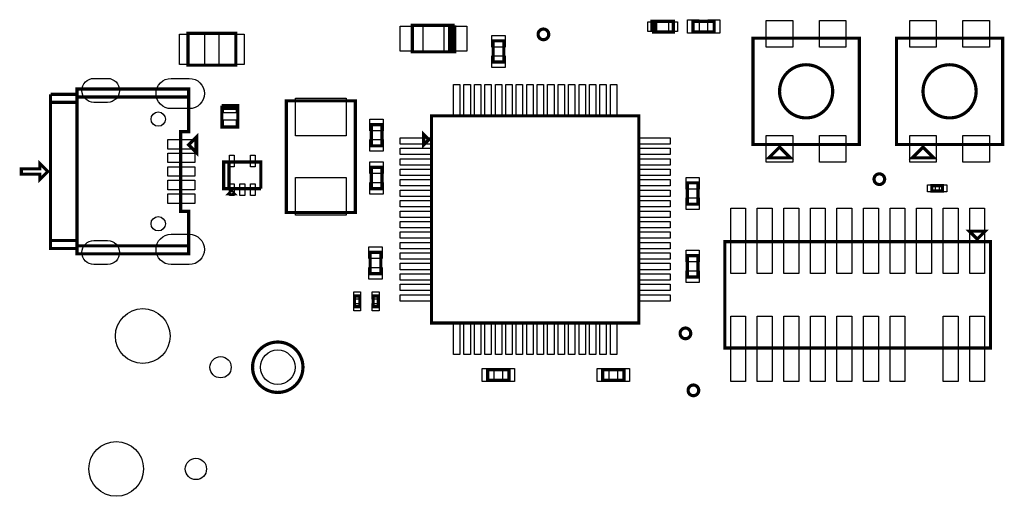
# Model space of a CAD drawing. Extents: x -96 to 3516, y -152 to 6424.
# Tile 1 of 9: x -82 to 1772, y -152 to 745. Entities that reach past the tile are written whole.
import ezdxf

# ---------------------------------------------------------------- set-up
doc = ezdxf.new("R2010")
doc.units = 0
doc.layers.add('PG_ASSEMBLY_TOP', color=120, linetype='CONTINUOUS')
doc.layers.add('PIN_TOP', color=140, linetype='CONTINUOUS')

msp = doc.modelspace()

# ---------------------------------------------------------------- linework, layer by layer
at = {"layer": 'PG_ASSEMBLY_TOP', "const_width": 6}
for points in [[(1108.48, 722.14), (1148.48, 722.14), (1148.48, 742.14), (1113.48, 742.14), (1113.48, 722.14)], [(1113.48, 722.14), (1113.48, 742.14), (1108.48, 742.14), (1108.48, 722.14)], [(1185.53, 722.14), (1225.53, 722.14), (1225.53, 742.14), (1185.53, 742.14), (1185.53, 722.14)], [(737.2, 734.69), (657.2, 734.69), (657.2, 684.69), (732.2, 684.69)], [(732.2, 684.69), (727.2, 684.69), (727.2, 734.69), (732.2, 734.69), (732.2, 684.69), (737.2, 684.69), (737.2, 734.69)], [(325.19, 719.57), (235.19, 719.57), (235.19, 659.57), (325.19, 659.57), (325.19, 719.57)], [(829.64, 665.4), (829.64, 705.4), (809.64, 705.4), (809.64, 665.4), (829.64, 665.4)], [(1298.54, 510.4), (1498.54, 510.4), (1498.54, 710.4), (1298.54, 710.4), (1298.54, 510.4)], [(1568.54, 510.4), (1768.54, 510.4), (1768.54, 710.4), (1568.54, 710.4), (1568.54, 510.4)], [(26.38, 599.62), (236.38, 599.62), (236.38, 614.62), (26.38, 614.62), (26.38, 314.62)], [(-23.62, 589.62), (26.38, 589.62), (26.38, 604.62), (-23.62, 604.62)], [(-23.62, 604.62), (-23.62, 314.62), (26.38, 314.62), (26.38, 304.62), (236.38, 304.62), (236.38, 319.62), (26.38, 319.62)], [(26.38, 319.62), (236.38, 319.62), (236.38, 384.62), (221.38, 384.62), (221.38, 534.62), (236.38, 534.62), (236.38, 599.62), (26.38, 599.62)], [(420.13, 592.51), (420.13, 382.51), (550.13, 382.51), (550.13, 592.51), (420.13, 592.51)], [(-23.62, 329.62), (26.38, 329.62), (26.38, 589.62), (-23.62, 589.62)], [(298.82, 578.41), (328.82, 578.41), (328.82, 583.41), (298.82, 583.41)], [(298.82, 583.41), (298.82, 543.41), (328.82, 543.41), (328.82, 578.41), (298.82, 578.41)], [(693.54, 174.4), (1083.54, 174.4), (1083.54, 564.4), (693.54, 564.4), (693.54, 174.4)], [(600.13, 507.8), (600.13, 547.8), (580.13, 547.8), (580.13, 507.8), (600.13, 507.8)], [(236.38, 509.62), (251.38, 524.62), (251.38, 494.62), (236.38, 509.62)], [(688.54, 519.4), (678.54, 529.4), (678.54, 509.4), (688.54, 519.4)], [(1348.54, 505.4), (1328.54, 485.4), (1368.54, 485.4), (1348.54, 505.4)], [(1618.54, 505.4), (1598.54, 485.4), (1638.54, 485.4), (1618.54, 505.4)], [(-28.62, 459.62), (-43.62, 474.62), (-43.62, 464.62), (-78.62, 464.62), (-78.62, 454.62), (-43.62, 454.62), (-43.62, 444.62), (-28.62, 459.62)], [(372.32, 427.41), (372.32, 477.41), (302.32, 477.41), (302.32, 427.41), (312.32, 427.41), (312.32, 477.41)], [(312.32, 477.41), (312.32, 427.41), (372.32, 427.41)], [(580.13, 467.22), (580.13, 427.22), (600.13, 427.22), (600.13, 467.22), (580.13, 467.22)], [(1174.95, 438.22), (1174.95, 398.22), (1194.95, 398.22), (1194.95, 438.22), (1174.95, 438.22)], [(1635.27, 422.82), (1655.27, 422.82), (1655.27, 432.82), (1635.27, 432.82), (1635.27, 422.82)], [(317.32, 422.41), (312.32, 417.41), (322.32, 417.41), (317.32, 422.41)], [(1720.54, 332.4), (1735.54, 347.4), (1705.54, 347.4), (1720.54, 332.4)], [(26.38, 314.62), (26.38, 329.62), (-23.62, 329.62)], [(1745.54, 327.4), (1245.54, 327.4), (1245.54, 127.4), (1745.54, 127.4), (1745.54, 327.4)], [(598.13, 267.4), (598.13, 307.4), (578.13, 307.4), (578.13, 267.4), (598.13, 267.4)], [(1194.95, 261.21), (1194.95, 301.21), (1174.95, 301.21), (1174.95, 261.21), (1194.95, 261.21)], [(548.54, 225.4), (548.54, 205.4), (558.54, 205.4), (558.54, 225.4), (548.54, 225.4)], [(593.54, 205.4), (593.54, 225.4), (583.54, 225.4), (583.54, 205.4), (593.54, 205.4)], [(839.25, 86.69), (799.25, 86.69), (799.25, 66.69), (839.25, 66.69), (839.25, 86.69)], [(1055.78, 86.69), (1015.78, 86.69), (1015.78, 66.69), (1055.78, 66.69), (1055.78, 86.69)]]:
    msp.add_lwpolyline(points, dxfattribs=at)
for points in [[(914.1, 717.54, 1), (894.1, 717.54, 1), (914.1, 717.54)], [(1448.54, 610.4, 1), (1348.54, 610.4, 1), (1448.54, 610.4)], [(1718.54, 610.4, 1), (1618.54, 610.4, 1), (1718.54, 610.4)], [(1546.33, 445.11, 1), (1526.33, 445.11, 1), (1546.33, 445.11)], [(1181.39, 155.03, 1), (1161.39, 155.03, 1), (1181.39, 155.03)], [(451.53, 91.32, 1), (356.67, 91.32, 1), (451.53, 91.32)], [(1196.38, 47.81, 1), (1176.38, 47.81, 1), (1196.38, 47.81)]]:
    msp.add_lwpolyline(points, format="xyb", dxfattribs=at)
at = {"layer": 'PIN_TOP'}
for points in [[(1175.24, 719.64), (1175.24, 744.64), (1197.24, 744.64), (1197.24, 719.64)], [(1213.82, 719.64), (1213.82, 744.64), (1235.82, 744.64), (1235.82, 719.64)], [(1323.54, 693.67), (1323.54, 743.67), (1373.54, 743.67), (1373.54, 693.67)], [(1423.54, 693.67), (1423.54, 743.67), (1473.54, 743.67), (1473.54, 693.67)], [(1593.54, 693.67), (1593.54, 743.67), (1643.54, 743.67), (1643.54, 693.67)], [(1693.54, 693.67), (1693.54, 743.67), (1743.54, 743.67), (1743.54, 693.67)], [(634.36, 733.19), (677.36, 733.19), (677.36, 686.19), (634.36, 686.19)], [(717.04, 733.19), (760.04, 733.19), (760.04, 686.19), (717.04, 686.19)], [(1100.8, 723.14), (1100.8, 741.14), (1116.8, 741.14), (1116.8, 723.14)], [(1140.16, 723.14), (1140.16, 741.14), (1156.16, 741.14), (1156.16, 723.14)], [(266.29, 718.07), (266.29, 661.07), (219.29, 661.07), (219.29, 718.07)], [(341.09, 718.07), (341.09, 661.07), (294.09, 661.07), (294.09, 718.07)], [(832.14, 693.69), (807.14, 693.69), (807.14, 715.69), (832.14, 715.69)], [(832.14, 655.11), (807.14, 655.11), (807.14, 677.11), (832.14, 677.11)], [(746.9, 564.31), (734.9, 564.31), (734.9, 623.31), (746.9, 623.31)], [(766.59, 564.31), (754.59, 564.31), (754.59, 623.31), (766.59, 623.31)], [(786.27, 564.31), (774.27, 564.31), (774.27, 623.31), (786.27, 623.31)], [(805.96, 564.31), (793.96, 564.31), (793.96, 623.31), (805.96, 623.31)], [(825.64, 564.31), (813.64, 564.31), (813.64, 623.31), (825.64, 623.31)], [(845.33, 564.31), (833.33, 564.31), (833.33, 623.31), (845.33, 623.31)], [(865.01, 564.31), (853.01, 564.31), (853.01, 623.31), (865.01, 623.31)], [(884.7, 564.31), (872.7, 564.31), (872.7, 623.31), (884.7, 623.31)], [(904.38, 564.31), (892.38, 564.31), (892.38, 623.31), (904.38, 623.31)], [(924.07, 564.31), (912.07, 564.31), (912.07, 623.31), (924.07, 623.31)], [(943.75, 564.31), (931.75, 564.31), (931.75, 623.31), (943.75, 623.31)], [(963.44, 564.31), (951.44, 564.31), (951.44, 623.31), (963.44, 623.31)], [(983.12, 564.31), (971.12, 564.31), (971.12, 623.31), (983.12, 623.31)], [(1002.81, 564.31), (990.81, 564.31), (990.81, 623.31), (1002.81, 623.31)], [(1022.49, 564.31), (1010.49, 564.31), (1010.49, 623.31), (1022.49, 623.31)], [(1042.18, 564.31), (1030.18, 564.31), (1030.18, 623.31), (1042.18, 623.31)], [(437.63, 597.81), (532.63, 597.81), (532.63, 526.81), (437.63, 526.81)], [(301.82, 583.8), (325.82, 583.8), (325.82, 569.8), (301.82, 569.8)], [(301.82, 557.02), (325.82, 557.02), (325.82, 543.02), (301.82, 543.02)], [(602.63, 536.09), (577.63, 536.09), (577.63, 558.09), (602.63, 558.09)], [(196.94, 519.8), (247.94, 519.8), (247.94, 501.8), (196.94, 501.8)], [(602.63, 497.51), (577.63, 497.51), (577.63, 519.51), (602.63, 519.51)], [(634.63, 511.04), (634.63, 523.04), (693.63, 523.04), (693.63, 511.04)], [(1083.45, 511.04), (1083.45, 523.04), (1142.45, 523.04), (1142.45, 511.04)], [(1323.54, 477.13), (1323.54, 527.13), (1373.54, 527.13), (1373.54, 477.13)], [(1423.54, 477.13), (1423.54, 527.13), (1473.54, 527.13), (1473.54, 477.13)], [(1593.54, 477.13), (1593.54, 527.13), (1643.54, 527.13), (1643.54, 477.13)], [(1693.54, 477.13), (1693.54, 527.13), (1743.54, 527.13), (1743.54, 477.13)], [(634.63, 491.35), (634.63, 503.35), (693.63, 503.35), (693.63, 491.35)], [(1083.45, 491.35), (1083.45, 503.35), (1142.45, 503.35), (1142.45, 491.35)], [(196.94, 494.21), (247.94, 494.21), (247.94, 476.21), (196.94, 476.21)], [(322.14, 468.58), (313.14, 468.58), (313.14, 490.58), (322.14, 490.58)], [(361.5, 468.58), (352.5, 468.58), (352.5, 490.58), (361.5, 490.58)], [(634.63, 471.67), (634.63, 483.67), (693.63, 483.67), (693.63, 471.67)], [(1083.45, 471.67), (1083.45, 483.67), (1142.45, 483.67), (1142.45, 471.67)], [(196.94, 468.62), (247.94, 468.62), (247.94, 450.62), (196.94, 450.62)], [(577.63, 477.51), (602.63, 477.51), (602.63, 455.51), (577.63, 455.51)], [(634.63, 451.98), (634.63, 463.98), (693.63, 463.98), (693.63, 451.98)], [(1083.45, 451.98), (1083.45, 463.98), (1142.45, 463.98), (1142.45, 451.98)], [(437.63, 448.21), (532.63, 448.21), (532.63, 377.21), (437.63, 377.21)], [(1172.45, 448.51), (1197.45, 448.51), (1197.45, 426.51), (1172.45, 426.51)], [(196.94, 443.03), (247.94, 443.03), (247.94, 425.03), (196.94, 425.03)], [(322.14, 414.24), (313.14, 414.24), (313.14, 436.24), (322.14, 436.24)], [(341.82, 414.24), (332.82, 414.24), (332.82, 436.24), (341.82, 436.24)], [(361.5, 414.24), (352.5, 414.24), (352.5, 436.24), (361.5, 436.24)], [(577.63, 438.93), (602.63, 438.93), (602.63, 416.93), (577.63, 416.93)], [(634.63, 432.3), (634.63, 444.3), (693.63, 444.3), (693.63, 432.3)], [(1083.45, 432.3), (1083.45, 444.3), (1142.45, 444.3), (1142.45, 432.3)], [(1627.25, 421.32), (1627.25, 434.32), (1641.25, 434.32), (1641.25, 421.32)], [(1649.29, 421.32), (1649.29, 434.32), (1663.29, 434.32), (1663.29, 421.32)], [(196.94, 417.44), (247.94, 417.44), (247.94, 399.44), (196.94, 399.44)], [(634.63, 412.61), (634.63, 424.61), (693.63, 424.61), (693.63, 412.61)], [(1083.45, 412.61), (1083.45, 424.61), (1142.45, 424.61), (1142.45, 412.61)], [(1172.45, 409.93), (1197.45, 409.93), (1197.45, 387.93), (1172.45, 387.93)], [(634.63, 392.93), (634.63, 404.93), (693.63, 404.93), (693.63, 392.93)], [(1083.45, 392.93), (1083.45, 404.93), (1142.45, 404.93), (1142.45, 392.93)], [(1284.54, 390.38), (1284.54, 267.38), (1256.54, 267.38), (1256.54, 390.38)], [(1334.54, 390.38), (1334.54, 267.38), (1306.54, 267.38), (1306.54, 390.38)], [(1384.54, 390.38), (1384.54, 267.38), (1356.54, 267.38), (1356.54, 390.38)], [(1434.54, 390.38), (1434.54, 267.38), (1406.54, 267.38), (1406.54, 390.38)], [(1484.54, 390.38), (1484.54, 267.38), (1456.54, 267.38), (1456.54, 390.38)], [(1534.54, 390.38), (1534.54, 267.38), (1506.54, 267.38), (1506.54, 390.38)], [(1584.54, 390.38), (1584.54, 267.38), (1556.54, 267.38), (1556.54, 390.38)], [(1634.54, 390.38), (1634.54, 267.38), (1606.54, 267.38), (1606.54, 390.38)], [(1684.54, 390.38), (1684.54, 267.38), (1656.54, 267.38), (1656.54, 390.38)], [(1734.54, 390.38), (1734.54, 267.38), (1706.54, 267.38), (1706.54, 390.38)], [(634.63, 373.24), (634.63, 385.24), (693.63, 385.24), (693.63, 373.24)], [(1083.45, 373.24), (1083.45, 385.24), (1142.45, 385.24), (1142.45, 373.24)], [(634.63, 353.56), (634.63, 365.56), (693.63, 365.56), (693.63, 353.56)], [(1083.45, 353.56), (1083.45, 365.56), (1142.45, 365.56), (1142.45, 353.56)], [(634.63, 333.87), (634.63, 345.87), (693.63, 345.87), (693.63, 333.87)], [(1083.45, 333.87), (1083.45, 345.87), (1142.45, 345.87), (1142.45, 333.87)], [(600.63, 295.69), (575.63, 295.69), (575.63, 317.69), (600.63, 317.69)], [(634.63, 314.19), (634.63, 326.19), (693.63, 326.19), (693.63, 314.19)], [(1083.45, 314.19), (1083.45, 326.19), (1142.45, 326.19), (1142.45, 314.19)], [(634.63, 294.5), (634.63, 306.5), (693.63, 306.5), (693.63, 294.5)], [(1083.45, 294.5), (1083.45, 306.5), (1142.45, 306.5), (1142.45, 294.5)], [(1197.45, 289.5), (1172.45, 289.5), (1172.45, 311.5), (1197.45, 311.5)], [(600.63, 257.11), (575.63, 257.11), (575.63, 279.11), (600.63, 279.11)], [(634.63, 274.82), (634.63, 286.82), (693.63, 286.82), (693.63, 274.82)], [(1083.45, 274.82), (1083.45, 286.82), (1142.45, 286.82), (1142.45, 274.82)], [(634.63, 255.13), (634.63, 267.13), (693.63, 267.13), (693.63, 255.13)], [(1083.45, 255.13), (1083.45, 267.13), (1142.45, 267.13), (1142.45, 255.13)], [(1197.45, 250.92), (1172.45, 250.92), (1172.45, 272.92), (1197.45, 272.92)], [(634.63, 235.45), (634.63, 247.45), (693.63, 247.45), (693.63, 235.45)], [(1083.45, 235.45), (1083.45, 247.45), (1142.45, 247.45), (1142.45, 235.45)], [(547.04, 233.42), (560.04, 233.42), (560.04, 219.42), (547.04, 219.42)], [(595.04, 219.42), (582.04, 219.42), (582.04, 233.42), (595.04, 233.42)], [(634.63, 215.76), (634.63, 227.76), (693.63, 227.76), (693.63, 215.76)], [(1083.45, 215.76), (1083.45, 227.76), (1142.45, 227.76), (1142.45, 215.76)], [(547.04, 211.38), (560.04, 211.38), (560.04, 197.38), (547.04, 197.38)], [(595.04, 197.38), (582.04, 197.38), (582.04, 211.38), (595.04, 211.38)], [(1284.54, 187.42), (1284.54, 64.42), (1256.54, 64.42), (1256.54, 187.42)], [(1334.54, 187.42), (1334.54, 64.42), (1306.54, 64.42), (1306.54, 187.42)], [(1384.54, 187.42), (1384.54, 64.42), (1356.54, 64.42), (1356.54, 187.42)], [(1434.54, 187.42), (1434.54, 64.42), (1406.54, 64.42), (1406.54, 187.42)], [(1484.54, 187.42), (1484.54, 64.42), (1456.54, 64.42), (1456.54, 187.42)], [(1534.54, 187.42), (1534.54, 64.42), (1506.54, 64.42), (1506.54, 187.42)], [(1584.54, 187.42), (1584.54, 64.42), (1556.54, 64.42), (1556.54, 187.42)], [(1684.54, 187.42), (1684.54, 64.42), (1656.54, 64.42), (1656.54, 187.42)], [(1734.54, 187.42), (1734.54, 64.42), (1706.54, 64.42), (1706.54, 187.42)], [(746.9, 115.49), (734.9, 115.49), (734.9, 174.49), (746.9, 174.49)], [(766.59, 115.49), (754.59, 115.49), (754.59, 174.49), (766.59, 174.49)], [(786.27, 115.49), (774.27, 115.49), (774.27, 174.49), (786.27, 174.49)], [(805.96, 115.49), (793.96, 115.49), (793.96, 174.49), (805.96, 174.49)], [(825.64, 115.49), (813.64, 115.49), (813.64, 174.49), (825.64, 174.49)], [(845.33, 115.49), (833.33, 115.49), (833.33, 174.49), (845.33, 174.49)], [(865.01, 115.49), (853.01, 115.49), (853.01, 174.49), (865.01, 174.49)], [(884.7, 115.49), (872.7, 115.49), (872.7, 174.49), (884.7, 174.49)], [(904.38, 115.49), (892.38, 115.49), (892.38, 174.49), (904.38, 174.49)], [(924.07, 115.49), (912.07, 115.49), (912.07, 174.49), (924.07, 174.49)], [(943.75, 115.49), (931.75, 115.49), (931.75, 174.49), (943.75, 174.49)], [(963.44, 115.49), (951.44, 115.49), (951.44, 174.49), (963.44, 174.49)], [(983.12, 115.49), (971.12, 115.49), (971.12, 174.49), (983.12, 174.49)], [(1002.81, 115.49), (990.81, 115.49), (990.81, 174.49), (1002.81, 174.49)], [(1022.49, 115.49), (1010.49, 115.49), (1010.49, 174.49), (1022.49, 174.49)], [(1042.18, 115.49), (1030.18, 115.49), (1030.18, 174.49), (1042.18, 174.49)], [(810.96, 89.19), (810.96, 64.19), (788.96, 64.19), (788.96, 89.19)], [(849.54, 89.19), (849.54, 64.19), (827.54, 64.19), (827.54, 89.19)], [(1027.49, 89.19), (1027.49, 64.19), (1005.49, 64.19), (1005.49, 89.19)], [(1066.07, 89.19), (1066.07, 64.19), (1044.07, 64.19), (1044.07, 89.19)]]:
    msp.add_lwpolyline(points, close=True, dxfattribs=at)
for points in [[(83.87, 589.68), (57.87, 589.68, -1), (57.87, 634.68), (83.87, 634.68, -1)], [(237.47, 577.77), (203.47, 577.77, -1), (203.47, 634.77), (237.47, 634.77, -1)], [(237.47, 284.47), (203.47, 284.47, -1), (203.47, 341.47), (237.47, 341.47, -1)], [(83.87, 284.56), (57.87, 284.56, -1), (57.87, 329.56), (83.87, 329.56, -1)]]:
    msp.add_lwpolyline(points, format="xyb", close=True, dxfattribs=at)
for centre, radius in [((904.1, 717.54), 9), ((179.14, 558.04), 13.5), ((1536.33, 445.11), 9), ((179.14, 361.2), 13.5), ((149.99, 150), 51.5), ((1171.39, 155.03), 9), ((296.45, 91.32), 20), ((404.1, 91.32), 32.5), ((1186.38, 47.81), 9), ((100, -100), 51.5), ((250, -100), 20)]:
    msp.add_circle(centre, radius, dxfattribs=at)

doc.saveas('drawing.dxf')
